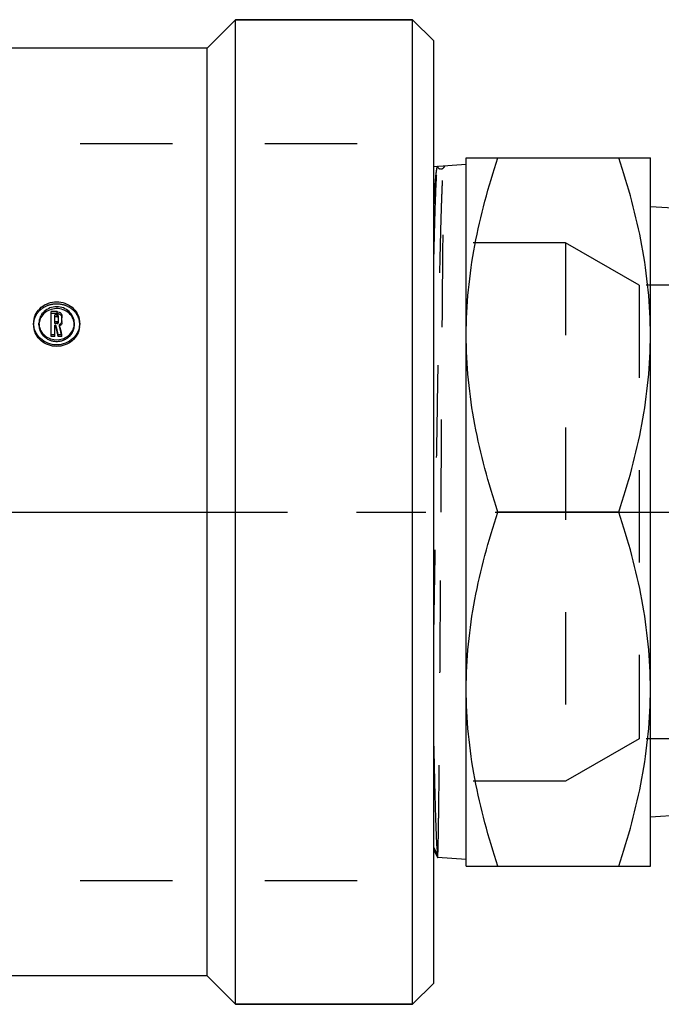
# Model space of a CAD drawing. Header units: millimetres. Extents: x 415 to 585, y 465 to 535.
# Tile 2 of 12: x 499 to 544, y 465 to 535. Entities that reach past the tile are written whole.
import ezdxf

# ---------------------------------------------------------------- set-up
doc = ezdxf.new("R2010")
doc.units = ezdxf.units.MM
doc.header["$LTSCALE"] = 65.185185
doc.linetypes.add('CENTER', pattern=[0.6, 0.375, -0.075, 0.075, -0.075])
doc.linetypes.add('HIDDEN', pattern=[0.2, 0.1, -0.1])
for name, color, linetype in [('ACHSEN_S', 7, 'CONTINUOUS'), ('FASEN', 7, 'CONTINUOUS'), ('KOERPER', 7, 'CONTINUOUS'), ('KONST.EL_MIT_GEO', 7, 'CONTINUOUS')]:
    doc.layers.add(name, color=color, linetype=linetype)

msp = doc.modelspace()

# ---------------------------------------------------------------- linework, layer by layer
at = {"layer": 'ACHSEN_S', "color": 2, "linetype": 'CENTER'}
msp.add_line((414.85, 500), (585.15, 500), dxfattribs=at)
at = {"layer": 'FASEN', "color": 7, "linetype": 'Continuous'}
for p, q in [((513.85, 534.75), (526.35, 534.75)), ((526.35, 465.25), (526.35, 534.75)), ((527.85, 533.25), (526.35, 534.75)), ((527.85, 466.75), (527.85, 533.25)), ((527.85, 466.75), (526.35, 465.25)), ((513.85, 465.25), (526.35, 465.25))]:
    msp.add_line(p, q, dxfattribs=at)
at = {"layer": 'KOERPER', "color": 7, "linetype": 'Continuous'}
for p, q in [((513.85, 534.75), (511.85, 532.75)), ((513.85, 465.25), (513.85, 534.75)), ((526.35, 534.75), (513.85, 534.75)), ((511.85, 532.75), (435.85, 532.75)), ((511.85, 467.25), (511.85, 532.75)), ((511.85, 467.25), (435.85, 467.25)), ((513.85, 465.25), (511.85, 467.25)), ((526.35, 465.25), (513.85, 465.25))]:
    msp.add_line(p, q, dxfattribs=at)
at = {"layer": 'KONST.EL_MIT_GEO', "color": 8, "linetype": 'HIDDEN'}
for p, q in [((489.85, 526), (527.85, 526)), ((527.85, 474), (527.85, 526)), ((528.109, 524.382), (528.129, 524.344)), ((528.562, 524.331), (528.571, 524.344)), ((528.569, 524.341), (528.565, 524.333)), ((528.569, 524.341), (528.57, 524.343)), ((528.608, 524.415), (528.57, 524.343)), ((528.57, 524.343), (528.571, 524.344)), ((537.15, 519), (527.85, 519)), ((542.346, 516), (537.15, 519)), ((537.15, 519), (537.15, 481)), ((562.418, 516), (542.346, 516)), ((542.346, 516), (542.346, 484)), ((501.262, 514.012), (500.847, 514.012)), ((501.262, 514.012), (501.262, 514.141)), ((499.597, 513.205), (499.597, 513.326)), ((499.974, 513.205), (499.974, 513.326)), ((501.097, 513.303), (501.097, 513.425)), ((501.262, 513.303), (501.097, 513.303)), ((501.262, 513.303), (501.262, 513.425)), ((501.347, 513.382), (501.347, 513.504)), ((501.422, 513.109), (501.422, 513.229)), ((501.597, 513.382), (501.597, 513.504)), ((502.474, 513.205), (502.474, 513.326)), ((502.85, 513.205), (502.85, 513.326)), ((542.346, 484), (537.15, 481)), ((562.418, 484), (542.346, 484)), ((537.15, 481), (527.85, 481)), ((489.85, 474), (527.85, 474))]:
    msp.add_line(p, q, dxfattribs=at)
at = {"layer": 'KONST.EL_MIT_GEO', "color": 7, "linetype": 'Continuous'}
for p, q in [((530.15, 525), (543.15, 525)), ((530.15, 475), (530.15, 525)), ((543.15, 475), (543.15, 525)), ((530.15, 524.519), (527.85, 524.366)), ((528.608, 524.415), (528.608, 524.416)), ((544.755, 521.435), (543.15, 521.541)), ((500.847, 512.392), (500.847, 514.141)), ((501.262, 514.141), (500.847, 514.141)), ((501.097, 513.425), (501.097, 513.909)), ((501.262, 513.909), (501.097, 513.909)), ((501.262, 513.782), (501.097, 513.782)), ((501.262, 513.782), (501.262, 513.909)), ((501.347, 513.504), (501.347, 513.83)), ((501.597, 513.504), (501.597, 513.83)), ((501.262, 513.425), (501.097, 513.425)), ((501.097, 512.392), (501.097, 513.191)), ((501.175, 513.191), (501.097, 513.191)), ((501.175, 513.072), (501.097, 513.072)), ((501.175, 513.072), (501.175, 513.191)), ((501.229, 512.846), (501.175, 513.072)), ((501.441, 513.149), (501.422, 513.229)), ((501.097, 512.505), (500.847, 512.505)), ((501.097, 512.392), (500.847, 512.392)), ((501.337, 512.392), (501.229, 512.846)), ((501.337, 512.392), (501.337, 512.505)), ((501.593, 512.505), (501.337, 512.505)), ((501.593, 512.392), (501.337, 512.392)), ((501.593, 512.392), (501.593, 512.505)), ((540.917, 500), (532.383, 500)), ((545.301, 478.602), (543.15, 478.459)), ((527.85, 476.319), (528.104, 475.835)), ((527.85, 476.141), (528.123, 475.617)), ((528.123, 475.617), (528.125, 475.615)), ((530.15, 475.481), (528.125, 475.615)), ((530.15, 475), (543.15, 475))]:
    msp.add_line(p, q, dxfattribs=at)
for centre, radius, start, end in [((501.276, 513.81), 0.327, 47.34572, 54.78088), ((501.013, 513.327), 1.416, 173.97013, 180.01118), ((501.269, 513.532), 0.339, 296.8378, 303.63306), ((501.434, 513.326), 1.416, 359.95968, 6.00148), ((501.217, 513.449), 1.297, 248.78626, 250.54635), ((501.219, 513.456), 1.304, 250.54609, 252.09186), ((501.23, 513.448), 1.296, 287.91145, 293.04721)]:
    msp.add_arc(centre, radius, start, end, dxfattribs=at)
at = {"layer": 'KONST.EL_MIT_GEO', "color": 8, "linetype": 'HIDDEN'}
for centre, radius, start, end in [((500.993, 513.205), 1.396, 179.99282, 186.00878), ((501.05, 513.205), 1.077, 176.78273, 180.00786), ((501.27, 513.413), 0.34, 296.62613, 303.41851), ((501.397, 513.205), 1.076, 359.99214, 3.22212), ((501.454, 513.205), 1.396, 353.99079, 0.00724)]:
    msp.add_arc(centre, radius, start, end, dxfattribs=at)
at = {"layer": 'KONST.EL_MIT_GEO', "color": 7, "linetype": 'Continuous'}
for points, knots in [([(530.15, 512.5), (530.15, 514.615), (530.58, 518.87), (531.709, 522.978), (532.383, 525)], [0, 0, 0, 0, 0.498127, 1, 1, 1, 1]), ([(543.15, 512.5), (543.15, 514.615), (542.72, 518.87), (541.591, 522.978), (540.917, 525)], [0, 0, 0, 0, 0.498127, 1, 1, 1, 1]), ([(499.605, 513.475), (499.625, 513.661), (499.741, 514.031), (500.239, 514.629), (501.224, 514.973), (502.209, 514.629), (502.706, 514.03), (502.823, 513.66), (502.842, 513.475)], [0, 0, 0, 0, 0.122352, 0.247188, 0.499916, 0.752795, 0.877704, 1, 1, 1, 1]), ([(502.474, 513.326), (502.474, 513.479), (502.406, 513.79), (502.031, 514.305), (501.224, 514.61), (500.417, 514.306), (500.041, 513.791), (499.974, 513.479), (499.974, 513.326)], [0, 0, 0, 0, 0.122399, 0.247226, 0.499862, 0.752489, 0.87732, 1, 1, 1, 1]), ([(502.382, 513.639), (502.318, 513.784), (502.122, 514.052), (501.693, 514.306), (501.195, 514.387), (500.863, 514.318), (500.71, 514.255)], [0, 0, 0, 0, 0.243155, 0.49266, 0.746483, 1, 1, 1, 1]), ([(500.71, 514.255), (500.568, 514.197), (500.306, 514.03), (500.125, 513.776), (500.065, 513.639)], [0, 0, 0, 0, 0.506083, 1, 1, 1, 1]), ([(501.262, 514.141), (501.281, 514.141), (501.352, 514.135), (501.422, 514.108), (501.465, 514.077)], [0, 0, 0, 0, 0.258569, 1, 1, 1, 1]), ([(501.347, 513.83), (501.347, 513.85), (501.327, 513.893), (501.284, 513.909), (501.262, 513.909)], [0, 0, 0, 0, 0.489941, 1, 1, 1, 1]), ([(501.347, 513.704), (501.347, 513.724), (501.327, 513.767), (501.283, 513.782), (501.262, 513.782)], [0, 0, 0, 0, 0.488336, 1, 1, 1, 1]), ([(501.498, 514.05), (501.514, 514.036), (501.569, 513.975), (501.597, 513.891), (501.597, 513.83)], [0, 0, 0, 0, 0.257437, 1, 1, 1, 1]), ([(502.85, 513.326), (502.85, 513.127), (502.762, 512.72), (502.397, 512.212), (501.857, 511.874), (501.223, 511.756), (500.59, 511.874), (500.049, 512.213), (499.684, 512.721), (499.597, 513.128), (499.597, 513.326)], [0, 0, 0, 0, 0.121017, 0.244847, 0.371478, 0.499919, 0.628437, 0.755156, 0.879043, 1, 1, 1, 1]), ([(502.842, 513.059), (502.823, 512.874), (502.706, 512.505), (502.213, 511.902), (501.224, 511.545), (500.234, 511.902), (499.741, 512.505), (499.624, 512.874), (499.605, 513.059)], [0, 0, 0, 0, 0.121529, 0.24633, 0.499894, 0.753623, 0.87849, 1, 1, 1, 1]), ([(501.262, 513.425), (501.284, 513.425), (501.328, 513.441), (501.347, 513.484), (501.347, 513.504)], [0, 0, 0, 0, 0.512458, 1, 1, 1, 1]), ([(501.597, 513.382), (501.597, 513.333), (501.57, 513.232), (501.498, 513.157), (501.457, 513.129)], [0, 0, 0, 0, 0.494619, 1, 1, 1, 1]), ([(500.065, 512.886), (500.128, 512.741), (500.319, 512.472), (500.597, 512.299), (500.748, 512.241)], [0, 0, 0, 0, 0.494424, 1, 1, 1, 1]), ([(501.738, 512.256), (501.88, 512.317), (502.142, 512.489), (502.322, 512.747), (502.382, 512.886)], [0, 0, 0, 0, 0.505398, 1, 1, 1, 1]), ([(532.383, 500), (531.709, 502.022), (530.58, 506.13), (530.15, 510.385), (530.15, 512.5)], [0, 0, 0, 0, 0.501873, 1, 1, 1, 1]), ([(540.917, 500), (541.591, 502.022), (542.72, 506.13), (543.15, 510.385), (543.15, 512.5)], [0, 0, 0, 0, 0.501873, 1, 1, 1, 1]), ([(530.15, 487.5), (530.15, 489.615), (530.58, 493.87), (531.709, 497.978), (532.383, 500)], [0, 0, 0, 0, 0.498127, 1, 1, 1, 1]), ([(543.15, 487.5), (543.15, 489.615), (542.72, 493.87), (541.591, 497.978), (540.917, 500)], [0, 0, 0, 0, 0.498127, 1, 1, 1, 1]), ([(532.383, 475), (531.709, 477.022), (530.58, 481.13), (530.15, 485.385), (530.15, 487.5)], [0, 0, 0, 0, 0.501873, 1, 1, 1, 1]), ([(540.917, 475), (541.591, 477.022), (542.72, 481.13), (543.15, 485.385), (543.15, 487.5)], [0, 0, 0, 0, 0.501873, 1, 1, 1, 1]), ([(527.85, 483.47), (527.869, 482.524), (527.907, 480.826), (527.966, 478.589), (528.028, 476.989), (528.07, 476.142), (528.104, 475.835)], [0, 0, 0, 0, 0.371316, 0.667158, 0.878794, 1, 1, 1, 1]), ([(528.104, 475.835), (528.106, 475.784), (528.109, 475.717), (528.117, 475.645), (528.12, 475.623), (528.123, 475.617)], [0, 0, 0, 0, 0.705736, 0.904092, 1, 1, 1, 1])]:
    msp.add_open_spline(points, degree=3, knots=knots, dxfattribs=at)
at = {"layer": 'KONST.EL_MIT_GEO', "color": 8, "linetype": 'HIDDEN'}
for points, knots in [([(528.109, 524.382), (528.102, 524.379), (528.089, 524.359), (528.065, 524.296), (528.038, 524.164), (528.007, 523.95), (527.976, 523.656), (527.944, 523.285), (527.898, 522.64), (527.869, 522.118), (527.85, 521.745)], [0, 0, 0, 0, 0.009155, 0.02473, 0.07727, 0.159078, 0.270146, 0.410232, 0.578944, 1, 1, 1, 1]), ([(527.85, 517.253), (527.861, 517.769), (527.883, 518.744), (527.918, 520.118), (527.952, 521.312), (527.986, 522.316), (528.016, 523.028), (528.041, 523.496), (528.058, 523.769), (528.075, 523.989), (528.091, 524.156), (528.108, 524.268), (528.119, 524.327), (528.129, 524.344)], [0, 0, 0, 0, 0.217929, 0.412149, 0.580863, 0.722638, 0.836231, 0.882151, 0.920687, 0.95177, 0.975345, 0.991396, 1, 1, 1, 1]), ([(527.85, 490.818), (527.882, 492.681), (527.943, 496.487), (528.031, 502.201), (528.106, 506.957), (528.166, 510.621), (528.211, 513.166), (528.255, 515.519), (528.299, 517.646), (528.343, 519.517), (528.387, 521.103), (528.425, 522.237), (528.456, 522.985), (528.478, 523.422), (528.5, 523.774), (528.52, 524.042), (528.542, 524.22), (528.556, 524.312), (528.569, 524.341)], [0, 0, 0, 0, 0.166634, 0.340577, 0.511248, 0.592121, 0.668391, 0.738927, 0.802691, 0.858753, 0.906303, 0.944661, 0.96022, 0.973289, 0.983827, 0.9918, 0.997188, 1, 1, 1, 1]), ([(528.129, 524.344), (528.168, 524.27), (528.341, 524.157), (528.519, 524.259), (528.563, 524.331)], [0, 0, 0, 0, 0.499967, 1, 1, 1, 1]), ([(528.367, 500), (528.377, 501.576), (528.397, 504.667), (528.426, 509.158), (528.451, 512.713), (528.472, 515.341), (528.487, 517.106), (528.502, 518.709), (528.516, 520.135), (528.531, 521.369), (528.546, 522.401), (528.559, 523.13), (528.569, 523.604), (528.576, 523.877), (528.585, 524.092), (528.59, 524.252), (528.6, 524.351), (528.601, 524.402), (528.608, 524.415)], [0, 0, 0, 0, 0.1936, 0.379873, 0.551782, 0.630284, 0.702809, 0.768671, 0.827243, 0.87797, 0.920373, 0.95405, 0.967513, 0.978682, 0.987532, 0.994041, 0.998196, 1, 1, 1, 1]), ([(499.597, 513.205), (499.597, 513.402), (499.684, 513.804), (500.054, 514.302), (500.595, 514.626), (501.223, 514.738), (501.852, 514.626), (502.393, 514.302), (502.763, 513.804), (502.85, 513.402), (502.85, 513.205)], [0, 0, 0, 0, 0.120924, 0.24442, 0.371065, 0.499935, 0.628871, 0.755612, 0.879168, 1, 1, 1, 1]), ([(501.262, 514.012), (501.346, 514.012), (501.519, 513.953), (501.597, 513.784), (501.597, 513.704)], [0, 0, 0, 0, 0.512656, 1, 1, 1, 1]), ([(499.974, 513.205), (499.974, 513.054), (500.041, 512.744), (500.415, 512.228), (501.223, 511.917), (502.032, 512.227), (502.406, 512.743), (502.474, 513.054), (502.474, 513.205)], [0, 0, 0, 0, 0.121565, 0.246316, 0.499878, 0.753446, 0.878203, 1, 1, 1, 1]), ([(501.262, 513.303), (501.284, 513.303), (501.327, 513.318), (501.347, 513.361), (501.347, 513.382)], [0, 0, 0, 0, 0.514064, 1, 1, 1, 1]), ([(528.125, 475.615), (528.127, 475.615), (528.13, 475.63), (528.133, 475.647), (528.137, 475.686), (528.14, 475.736), (528.144, 475.802), (528.149, 475.919), (528.156, 476.101), (528.163, 476.363), (528.171, 476.682), (528.178, 477.056), (528.189, 477.666), (528.202, 478.56), (528.217, 479.786), (528.232, 481.207), (528.247, 482.809), (528.262, 484.577), (528.277, 486.493), (528.292, 488.539), (528.312, 491.47), (528.337, 495.302), (528.357, 498.414), (528.367, 500)], [0, 0, 0, 0, 0.000329, 0.001236, 0.002739, 0.004841, 0.007541, 0.010839, 0.01922, 0.029963, 0.043042, 0.058429, 0.076085, 0.118027, 0.168466, 0.226918, 0.292817, 0.365529, 0.444354, 0.528532, 0.617253, 0.804865, 1, 1, 1, 1])]:
    msp.add_open_spline(points, degree=3, knots=knots, dxfattribs=at)
at = {"layer": 'KONST.EL_MIT_GEO', "color": 7, "linetype": 'Continuous'}
for points in [[(500.065, 513.639), (500.014, 513.522), (499.982, 513.394), (499.975, 513.266)], [(502.472, 513.266), (502.465, 513.394), (502.434, 513.522), (502.382, 513.639)], [(499.974, 513.326), (499.974, 513.176), (500.006, 513.024), (500.065, 512.886)], [(501.337, 512.505), (501.283, 512.734), (501.229, 512.963), (501.175, 513.191)], [(501.593, 512.505), (501.542, 512.72), (501.492, 512.935), (501.441, 513.149)], [(501.515, 513.299), (501.497, 513.28), (501.478, 513.264), (501.456, 513.249)], [(501.597, 513.504), (501.597, 513.431), (501.565, 513.353), (501.515, 513.299)], [(502.382, 512.886), (502.441, 513.024), (502.474, 513.176), (502.474, 513.326)], [(500.819, 512.215), (501.076, 512.132), (501.372, 512.132), (501.629, 512.216)]]:
    msp.add_open_spline(points, degree=3, dxfattribs=at)
at = {"layer": 'KONST.EL_MIT_GEO', "color": 8, "linetype": 'HIDDEN'}
msp.add_open_spline([(501.593, 512.392), (501.536, 512.631), (501.479, 512.87), (501.422, 513.109)], degree=3, dxfattribs=at)

doc.saveas('drawing.dxf')
